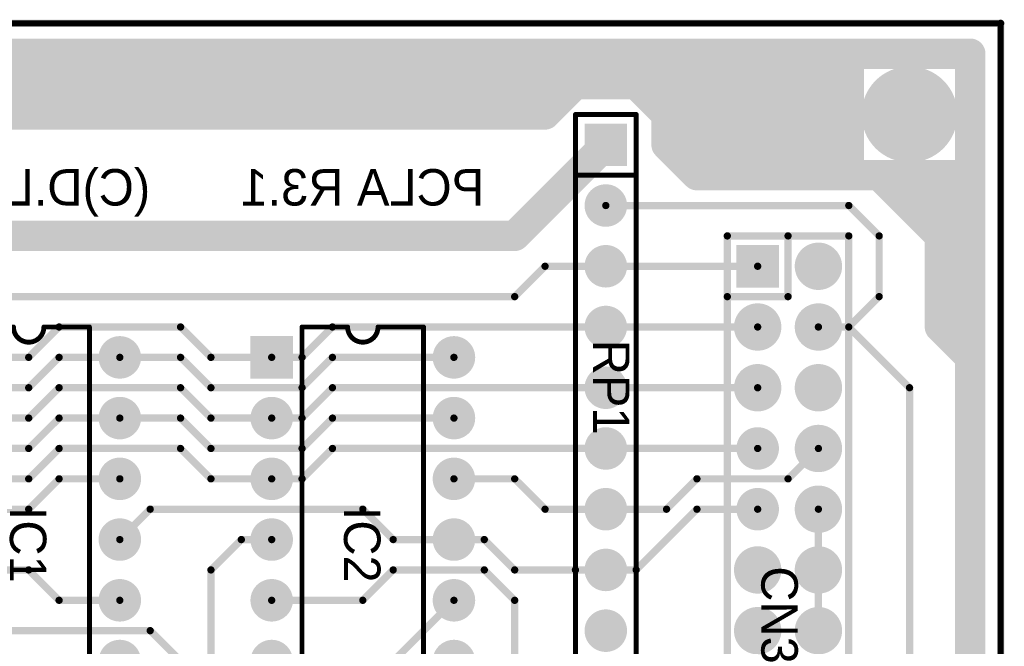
# Model space of a CAD drawing. Extents: x 0.68 to 5.66, y 1.09 to 10.11.
# Tile 30 of 30: x 4.04 to 5.66, y 9.07 to 10.11. Entities that reach past the tile are written whole.
import ezdxf

# ---------------------------------------------------------------- set-up
doc = ezdxf.new("R2010")
doc.units = 0
doc.layers.get('0').update_dxf_attribs({"linetype": 'CONTINUOUS'})
for name, color, linetype in [('BOTTOMLAYER', 5, 'CONTINUOUS'), ('BOTTOMSOLDER', 6, 'CONTINUOUS'), ('MULTILAYER', 9, 'CONTINUOUS'), ('PADHOLE', 156, 'CONTINUOUS'), ('TOPOVERLAY', 2, 'CONTINUOUS'), ('TOPSOLDER', 216, 'CONTINUOUS')]:
    doc.layers.add(name, color=color, linetype=linetype)

# ---------------------------------------------------------------- blocks, each defined once
blk = doc.blocks.new('IDC26_10')
at = {"layer": 'BOTTOMSOLDER'}
for points, const_width in [([(0.0805, 0, 1), (0.1195, 0, 1)], 0.039), ([(-0.0195, -0.1, 1), (0.0195, -0.1, 1)], 0.039), ([(0.0805, -0.1, 1), (0.1195, -0.1, 1)], 0.039), ([(-0.0195, -0.2, 1), (0.0195, -0.2, 1)], 0.039), ([(0.0805, -0.2, 1), (0.1195, -0.2, 1)], 0.039), ([(-0.0175, -0.3, 1), (0.0175, -0.3, 1)], 0.035), ([(0.0805, -0.3, 1), (0.1195, -0.3, 1)], 0.039), ([(-0.0175, -0.4, 1), (0.0175, -0.4, 1)], 0.035), ([(0.0805, -0.4, 1), (0.1195, -0.4, 1)], 0.039), ([(-0.0195, -0.5, 1), (0.0195, -0.5, 1)], 0.039), ([(0.0805, -0.5, 1), (0.1195, -0.5, 1)], 0.039), ([(-0.0195, -0.6, 1), (0.0195, -0.6, 1)], 0.039), ([(0.0805, -0.6, 1), (0.1195, -0.6, 1)], 0.039), ([(-0.0195, -0.7, 1), (0.0195, -0.7, 1)], 0.039), ([(0.0805, -0.7, 1), (0.1195, -0.7, 1)], 0.039), ([(-0.0195, -0.8, 1), (0.0195, -0.8, 1)], 0.039), ([(0.0805, -0.8, 1), (0.1195, -0.8, 1)], 0.039), ([(-0.0195, -0.9, 1), (0.0195, -0.9, 1)], 0.039), ([(0.0805, -0.9, 1), (0.1195, -0.9, 1)], 0.039), ([(-0.0195, -1, 1), (0.0195, -1, 1)], 0.039), ([(0.0805, -1, 1), (0.1195, -1, 1)], 0.039), ([(-0.0195, -1.1, 1), (0.0195, -1.1, 1)], 0.039), ([(0.0805, -1.1, 1), (0.1195, -1.1, 1)], 0.039), ([(-0.0195, -1.2, 1), (0.0195, -1.2, 1)], 0.039), ([(0.0805, -1.2, 1), (0.1195, -1.2, 1)], 0.039)]:
    blk.add_lwpolyline(points, format="xyb", close=True, dxfattribs=dict(at, const_width=const_width))
blk.add_solid([(-0.035, -0.035), (0.035, -0.035), (-0.035, 0.035), (0.035, 0.035)], dxfattribs=at)
at = {"layer": 'MULTILAYER'}
for points, const_width in [([(0.0825, 0, 1), (0.1175, 0, 1)], 0.035), ([(-0.0175, -0.1, 1), (0.0175, -0.1, 1)], 0.035), ([(0.0825, -0.1, 1), (0.1175, -0.1, 1)], 0.035), ([(-0.0175, -0.2, 1), (0.0175, -0.2, 1)], 0.035), ([(0.0825, -0.2, 1), (0.1175, -0.2, 1)], 0.035), ([(-0.0155, -0.3, 1), (0.0155, -0.3, 1)], 0.031), ([(0.0825, -0.3, 1), (0.1175, -0.3, 1)], 0.035), ([(-0.0155, -0.4, 1), (0.0155, -0.4, 1)], 0.031), ([(0.0825, -0.4, 1), (0.1175, -0.4, 1)], 0.035), ([(-0.0175, -0.5, 1), (0.0175, -0.5, 1)], 0.035), ([(0.0825, -0.5, 1), (0.1175, -0.5, 1)], 0.035), ([(-0.0175, -0.6, 1), (0.0175, -0.6, 1)], 0.035), ([(0.0825, -0.6, 1), (0.1175, -0.6, 1)], 0.035), ([(-0.0175, -0.7, 1), (0.0175, -0.7, 1)], 0.035), ([(0.0825, -0.7, 1), (0.1175, -0.7, 1)], 0.035), ([(-0.0175, -0.8, 1), (0.0175, -0.8, 1)], 0.035), ([(0.0825, -0.8, 1), (0.1175, -0.8, 1)], 0.035), ([(-0.0175, -0.9, 1), (0.0175, -0.9, 1)], 0.035), ([(0.0825, -0.9, 1), (0.1175, -0.9, 1)], 0.035), ([(-0.0175, -1, 1), (0.0175, -1, 1)], 0.035), ([(0.0825, -1, 1), (0.1175, -1, 1)], 0.035), ([(-0.0175, -1.1, 1), (0.0175, -1.1, 1)], 0.035), ([(0.0825, -1.1, 1), (0.1175, -1.1, 1)], 0.035), ([(-0.0175, -1.2, 1), (0.0175, -1.2, 1)], 0.035), ([(0.0825, -1.2, 1), (0.1175, -1.2, 1)], 0.035)]:
    blk.add_lwpolyline(points, format="xyb", close=True, dxfattribs=dict(at, const_width=const_width))
blk.add_solid([(-0.031, -0.031), (0.031, -0.031), (-0.031, 0.031), (0.031, 0.031)], dxfattribs=at)
at = {"layer": 'PADHOLE', "const_width": 0.0195}
for points in [[(-0.00975, 0, 1), (0.00975, 0, 1)], [(0.09025, 0, 1), (0.10975, 0, 1)], [(-0.00975, -0.1, 1), (0.00975, -0.1, 1)], [(0.09025, -0.1, 1), (0.10975, -0.1, 1)], [(-0.00975, -0.2, 1), (0.00975, -0.2, 1)], [(0.09025, -0.2, 1), (0.10975, -0.2, 1)], [(-0.00975, -0.3, 1), (0.00975, -0.3, 1)], [(0.09025, -0.3, 1), (0.10975, -0.3, 1)], [(-0.00975, -0.4, 1), (0.00975, -0.4, 1)], [(0.09025, -0.4, 1), (0.10975, -0.4, 1)], [(-0.00975, -0.5, 1), (0.00975, -0.5, 1)], [(0.09025, -0.5, 1), (0.10975, -0.5, 1)], [(-0.00975, -0.6, 1), (0.00975, -0.6, 1)], [(0.09025, -0.6, 1), (0.10975, -0.6, 1)], [(-0.00975, -0.7, 1), (0.00975, -0.7, 1)], [(0.09025, -0.7, 1), (0.10975, -0.7, 1)], [(-0.00975, -0.8, 1), (0.00975, -0.8, 1)], [(0.09025, -0.8, 1), (0.10975, -0.8, 1)], [(-0.00975, -0.9, 1), (0.00975, -0.9, 1)], [(0.09025, -0.9, 1), (0.10975, -0.9, 1)], [(-0.00975, -1, 1), (0.00975, -1, 1)], [(0.09025, -1, 1), (0.10975, -1, 1)], [(-0.00975, -1.1, 1), (0.00975, -1.1, 1)], [(0.09025, -1.1, 1), (0.10975, -1.1, 1)], [(-0.00975, -1.2, 1), (0.00975, -1.2, 1)], [(0.09025, -1.2, 1), (0.10975, -1.2, 1)]]:
    blk.add_lwpolyline(points, format="xyb", close=True, dxfattribs=at)
at = {"layer": 'TOPOVERLAY', "const_width": 0.012}
for points in [[(-0.05, -1.25), (-0.05, 0.05)], [(-0.05, 0.05), (0.15, 0.05)], [(0.05, -0.05), (0.05, 0.05)], [(0.15, -1.25), (0.15, 0.05)], [(-0.05, -0.05), (0.05, -0.05)], [(-0.05, -1.25), (0.15, -1.25)]]:
    blk.add_lwpolyline(points, dxfattribs=at)
at = {"layer": 'TOPOVERLAY', "const_width": 0.006}
for points in [[(-0.053, 0.05, 1), (-0.047, 0.05, 1)], [(-0.053, 0.05, 1), (-0.047, 0.05, 1)], [(0.047, 0.05, 1), (0.053, 0.05, 1)], [(0.147, 0.05, 1), (0.153, 0.05, 1)], [(0.147, 0.05, 1), (0.153, 0.05, 1)], [(-0.053, -0.05, 1), (-0.047, -0.05, 1)], [(0.047, -0.05, 1), (0.053, -0.05, 1)], [(0.047, -0.05, 1), (0.053, -0.05, 1)], [(-0.053, -1.25, 1), (-0.047, -1.25, 1)], [(-0.053, -1.25, 1), (-0.047, -1.25, 1)], [(0.147, -1.25, 1), (0.153, -1.25, 1)], [(0.147, -1.25, 1), (0.153, -1.25, 1)]]:
    blk.add_lwpolyline(points, format="xyb", close=True, dxfattribs=at)
at = {"layer": 'TOPSOLDER'}
for points, const_width in [([(0.0805, 0, 1), (0.1195, 0, 1)], 0.039), ([(-0.0195, -0.1, 1), (0.0195, -0.1, 1)], 0.039), ([(0.0805, -0.1, 1), (0.1195, -0.1, 1)], 0.039), ([(-0.0195, -0.2, 1), (0.0195, -0.2, 1)], 0.039), ([(0.0805, -0.2, 1), (0.1195, -0.2, 1)], 0.039), ([(-0.0175, -0.3, 1), (0.0175, -0.3, 1)], 0.035), ([(0.0805, -0.3, 1), (0.1195, -0.3, 1)], 0.039), ([(-0.0175, -0.4, 1), (0.0175, -0.4, 1)], 0.035), ([(0.0805, -0.4, 1), (0.1195, -0.4, 1)], 0.039), ([(-0.0195, -0.5, 1), (0.0195, -0.5, 1)], 0.039), ([(0.0805, -0.5, 1), (0.1195, -0.5, 1)], 0.039), ([(-0.0195, -0.6, 1), (0.0195, -0.6, 1)], 0.039), ([(0.0805, -0.6, 1), (0.1195, -0.6, 1)], 0.039), ([(-0.0195, -0.7, 1), (0.0195, -0.7, 1)], 0.039), ([(0.0805, -0.7, 1), (0.1195, -0.7, 1)], 0.039), ([(-0.0195, -0.8, 1), (0.0195, -0.8, 1)], 0.039), ([(0.0805, -0.8, 1), (0.1195, -0.8, 1)], 0.039), ([(-0.0195, -0.9, 1), (0.0195, -0.9, 1)], 0.039), ([(0.0805, -0.9, 1), (0.1195, -0.9, 1)], 0.039), ([(-0.0195, -1, 1), (0.0195, -1, 1)], 0.039), ([(0.0805, -1, 1), (0.1195, -1, 1)], 0.039), ([(-0.0195, -1.1, 1), (0.0195, -1.1, 1)], 0.039), ([(0.0805, -1.1, 1), (0.1195, -1.1, 1)], 0.039), ([(-0.0195, -1.2, 1), (0.0195, -1.2, 1)], 0.039), ([(0.0805, -1.2, 1), (0.1195, -1.2, 1)], 0.039)]:
    blk.add_lwpolyline(points, format="xyb", close=True, dxfattribs=dict(at, const_width=const_width))
blk.add_solid([(-0.035, -0.035), (0.035, -0.035), (-0.035, 0.035), (0.035, 0.035)], dxfattribs=at)
blk = doc.blocks.new('DIP16_11')
at = {"layer": 'BOTTOMSOLDER', "const_width": 0.035}
for points in [[(0.2825, 0, 1), (0.3175, 0, 1)], [(-0.0175, -0.1, 1), (0.0175, -0.1, 1)], [(0.2825, -0.1, 1), (0.3175, -0.1, 1)], [(-0.0175, -0.2, 1), (0.0175, -0.2, 1)], [(0.2825, -0.2, 1), (0.3175, -0.2, 1)], [(-0.0175, -0.3, 1), (0.0175, -0.3, 1)], [(0.2825, -0.3, 1), (0.3175, -0.3, 1)], [(-0.0175, -0.4, 1), (0.0175, -0.4, 1)], [(0.2825, -0.4, 1), (0.3175, -0.4, 1)], [(-0.0175, -0.5, 1), (0.0175, -0.5, 1)], [(0.2825, -0.5, 1), (0.3175, -0.5, 1)], [(-0.0175, -0.6, 1), (0.0175, -0.6, 1)], [(0.2825, -0.6, 1), (0.3175, -0.6, 1)], [(-0.0175, -0.7, 1), (0.0175, -0.7, 1)], [(0.2825, -0.7, 1), (0.3175, -0.7, 1)]]:
    blk.add_lwpolyline(points, format="xyb", close=True, dxfattribs=at)
at = {"layer": 'BOTTOMSOLDER'}
blk.add_solid([(-0.035, -0.035), (0.035, -0.035), (-0.035, 0.035), (0.035, 0.035)], dxfattribs=at)
at = {"layer": 'MULTILAYER', "const_width": 0.031}
for points in [[(0.2845, 0, 1), (0.3155, 0, 1)], [(-0.0155, -0.1, 1), (0.0155, -0.1, 1)], [(0.2845, -0.1, 1), (0.3155, -0.1, 1)], [(-0.0155, -0.2, 1), (0.0155, -0.2, 1)], [(0.2845, -0.2, 1), (0.3155, -0.2, 1)], [(-0.0155, -0.3, 1), (0.0155, -0.3, 1)], [(0.2845, -0.3, 1), (0.3155, -0.3, 1)], [(-0.0155, -0.4, 1), (0.0155, -0.4, 1)], [(0.2845, -0.4, 1), (0.3155, -0.4, 1)], [(-0.0155, -0.5, 1), (0.0155, -0.5, 1)], [(0.2845, -0.5, 1), (0.3155, -0.5, 1)], [(-0.0155, -0.6, 1), (0.0155, -0.6, 1)], [(0.2845, -0.6, 1), (0.3155, -0.6, 1)], [(-0.0155, -0.7, 1), (0.0155, -0.7, 1)], [(0.2845, -0.7, 1), (0.3155, -0.7, 1)]]:
    blk.add_lwpolyline(points, format="xyb", close=True, dxfattribs=at)
at = {"layer": 'MULTILAYER'}
blk.add_solid([(-0.031, -0.031), (0.031, -0.031), (-0.031, 0.031), (0.031, 0.031)], dxfattribs=at)
at = {"layer": 'PADHOLE', "const_width": 0.0155}
for points in [[(-0.00775, 0, 1), (0.00775, 0, 1)], [(0.29225, 0, 1), (0.30775, 0, 1)], [(-0.00775, -0.1, 1), (0.00775, -0.1, 1)], [(0.29225, -0.1, 1), (0.30775, -0.1, 1)], [(-0.00775, -0.2, 1), (0.00775, -0.2, 1)], [(0.29225, -0.2, 1), (0.30775, -0.2, 1)], [(-0.00775, -0.3, 1), (0.00775, -0.3, 1)], [(0.29225, -0.3, 1), (0.30775, -0.3, 1)], [(-0.00775, -0.4, 1), (0.00775, -0.4, 1)], [(0.29225, -0.4, 1), (0.30775, -0.4, 1)], [(-0.00775, -0.5, 1), (0.00775, -0.5, 1)], [(0.29225, -0.5, 1), (0.30775, -0.5, 1)], [(-0.00775, -0.6, 1), (0.00775, -0.6, 1)], [(0.29225, -0.6, 1), (0.30775, -0.6, 1)], [(-0.00775, -0.7, 1), (0.00775, -0.7, 1)], [(0.29225, -0.7, 1), (0.30775, -0.7, 1)]]:
    blk.add_lwpolyline(points, format="xyb", close=True, dxfattribs=at)
at = {"layer": 'TOPOVERLAY', "const_width": 0.008}
for points in [[(0.05, 0.05), (0.125, 0.05)], [(0.05, -0.75), (0.05, 0.05)], [(0.175, 0.05), (0.25, 0.05)], [(0.25, -0.75), (0.25, 0.05)], [(0.05, -0.75), (0.25, -0.75)]]:
    blk.add_lwpolyline(points, dxfattribs=at)
at = {"layer": 'TOPOVERLAY', "const_width": 0.004}
for points in [[(0.048, 0.05, 1), (0.052, 0.05, 1)], [(0.048, 0.05, 1), (0.052, 0.05, 1)], [(0.123, 0.05, 1), (0.127, 0.05, 1)], [(0.123, 0.05, 1), (0.127, 0.05, 1)], [(0.173, 0.05, 1), (0.177, 0.05, 1)], [(0.173, 0.05, 1), (0.177, 0.05, 1)], [(0.248, 0.05, 1), (0.252, 0.05, 1)], [(0.248, 0.05, 1), (0.252, 0.05, 1)], [(0.048, -0.75, 1), (0.052, -0.75, 1)], [(0.048, -0.75, 1), (0.052, -0.75, 1)], [(0.248, -0.75, 1), (0.252, -0.75, 1)], [(0.248, -0.75, 1), (0.252, -0.75, 1)]]:
    blk.add_lwpolyline(points, format="xyb", close=True, dxfattribs=at)
at = {"layer": 'TOPOVERLAY', "const_width": 0.008}
blk.add_lwpolyline([(0.175, 0.05, -1), (0.125, 0.05)], format="xyb", dxfattribs=at)
at = {"layer": 'TOPSOLDER', "const_width": 0.035}
for points in [[(0.2825, 0, 1), (0.3175, 0, 1)], [(-0.0175, -0.1, 1), (0.0175, -0.1, 1)], [(0.2825, -0.1, 1), (0.3175, -0.1, 1)], [(-0.0175, -0.2, 1), (0.0175, -0.2, 1)], [(0.2825, -0.2, 1), (0.3175, -0.2, 1)], [(-0.0175, -0.3, 1), (0.0175, -0.3, 1)], [(0.2825, -0.3, 1), (0.3175, -0.3, 1)], [(-0.0175, -0.4, 1), (0.0175, -0.4, 1)], [(0.2825, -0.4, 1), (0.3175, -0.4, 1)], [(-0.0175, -0.5, 1), (0.0175, -0.5, 1)], [(0.2825, -0.5, 1), (0.3175, -0.5, 1)], [(-0.0175, -0.6, 1), (0.0175, -0.6, 1)], [(0.2825, -0.6, 1), (0.3175, -0.6, 1)], [(-0.0175, -0.7, 1), (0.0175, -0.7, 1)], [(0.2825, -0.7, 1), (0.3175, -0.7, 1)]]:
    blk.add_lwpolyline(points, format="xyb", close=True, dxfattribs=at)
at = {"layer": 'TOPSOLDER'}
blk.add_solid([(-0.035, -0.035), (0.035, -0.035), (-0.035, 0.035), (0.035, 0.035)], dxfattribs=at)
blk = doc.blocks.new('DIP16_12')
at = {"layer": 'BOTTOMSOLDER', "const_width": 0.035}
for points in [[(0.2825, 0, 1), (0.3175, 0, 1)], [(-0.0175, -0.1, 1), (0.0175, -0.1, 1)], [(0.2825, -0.1, 1), (0.3175, -0.1, 1)], [(-0.0175, -0.2, 1), (0.0175, -0.2, 1)], [(0.2825, -0.2, 1), (0.3175, -0.2, 1)], [(-0.0175, -0.3, 1), (0.0175, -0.3, 1)], [(0.2825, -0.3, 1), (0.3175, -0.3, 1)], [(-0.0175, -0.4, 1), (0.0175, -0.4, 1)], [(0.2825, -0.4, 1), (0.3175, -0.4, 1)], [(-0.0175, -0.5, 1), (0.0175, -0.5, 1)], [(0.2825, -0.5, 1), (0.3175, -0.5, 1)], [(-0.0175, -0.6, 1), (0.0175, -0.6, 1)], [(0.2825, -0.6, 1), (0.3175, -0.6, 1)], [(-0.0175, -0.7, 1), (0.0175, -0.7, 1)], [(0.2825, -0.7, 1), (0.3175, -0.7, 1)]]:
    blk.add_lwpolyline(points, format="xyb", close=True, dxfattribs=at)
at = {"layer": 'BOTTOMSOLDER'}
blk.add_solid([(-0.035, -0.035), (0.035, -0.035), (-0.035, 0.035), (0.035, 0.035)], dxfattribs=at)
at = {"layer": 'MULTILAYER', "const_width": 0.031}
for points in [[(0.2845, 0, 1), (0.3155, 0, 1)], [(-0.0155, -0.1, 1), (0.0155, -0.1, 1)], [(0.2845, -0.1, 1), (0.3155, -0.1, 1)], [(-0.0155, -0.2, 1), (0.0155, -0.2, 1)], [(0.2845, -0.2, 1), (0.3155, -0.2, 1)], [(-0.0155, -0.3, 1), (0.0155, -0.3, 1)], [(0.2845, -0.3, 1), (0.3155, -0.3, 1)], [(-0.0155, -0.4, 1), (0.0155, -0.4, 1)], [(0.2845, -0.4, 1), (0.3155, -0.4, 1)], [(-0.0155, -0.5, 1), (0.0155, -0.5, 1)], [(0.2845, -0.5, 1), (0.3155, -0.5, 1)], [(-0.0155, -0.6, 1), (0.0155, -0.6, 1)], [(0.2845, -0.6, 1), (0.3155, -0.6, 1)], [(-0.0155, -0.7, 1), (0.0155, -0.7, 1)], [(0.2845, -0.7, 1), (0.3155, -0.7, 1)]]:
    blk.add_lwpolyline(points, format="xyb", close=True, dxfattribs=at)
at = {"layer": 'MULTILAYER'}
blk.add_solid([(-0.031, -0.031), (0.031, -0.031), (-0.031, 0.031), (0.031, 0.031)], dxfattribs=at)
at = {"layer": 'PADHOLE', "const_width": 0.0155}
for points in [[(-0.00775, 0, 1), (0.00775, 0, 1)], [(0.29225, 0, 1), (0.30775, 0, 1)], [(-0.00775, -0.1, 1), (0.00775, -0.1, 1)], [(0.29225, -0.1, 1), (0.30775, -0.1, 1)], [(-0.00775, -0.2, 1), (0.00775, -0.2, 1)], [(0.29225, -0.2, 1), (0.30775, -0.2, 1)], [(-0.00775, -0.3, 1), (0.00775, -0.3, 1)], [(0.29225, -0.3, 1), (0.30775, -0.3, 1)], [(-0.00775, -0.4, 1), (0.00775, -0.4, 1)], [(0.29225, -0.4, 1), (0.30775, -0.4, 1)], [(-0.00775, -0.5, 1), (0.00775, -0.5, 1)], [(0.29225, -0.5, 1), (0.30775, -0.5, 1)], [(-0.00775, -0.6, 1), (0.00775, -0.6, 1)], [(0.29225, -0.6, 1), (0.30775, -0.6, 1)], [(-0.00775, -0.7, 1), (0.00775, -0.7, 1)], [(0.29225, -0.7, 1), (0.30775, -0.7, 1)]]:
    blk.add_lwpolyline(points, format="xyb", close=True, dxfattribs=at)
at = {"layer": 'TOPOVERLAY', "const_width": 0.008}
for points in [[(0.05, 0.05), (0.125, 0.05)], [(0.05, -0.75), (0.05, 0.05)], [(0.175, 0.05), (0.25, 0.05)], [(0.25, -0.75), (0.25, 0.05)], [(0.05, -0.75), (0.25, -0.75)]]:
    blk.add_lwpolyline(points, dxfattribs=at)
at = {"layer": 'TOPOVERLAY', "const_width": 0.004}
for points in [[(0.048, 0.05, 1), (0.052, 0.05, 1)], [(0.048, 0.05, 1), (0.052, 0.05, 1)], [(0.123, 0.05, 1), (0.127, 0.05, 1)], [(0.123, 0.05, 1), (0.127, 0.05, 1)], [(0.173, 0.05, 1), (0.177, 0.05, 1)], [(0.173, 0.05, 1), (0.177, 0.05, 1)], [(0.248, 0.05, 1), (0.252, 0.05, 1)], [(0.248, 0.05, 1), (0.252, 0.05, 1)], [(0.048, -0.75, 1), (0.052, -0.75, 1)], [(0.048, -0.75, 1), (0.052, -0.75, 1)], [(0.248, -0.75, 1), (0.252, -0.75, 1)], [(0.248, -0.75, 1), (0.252, -0.75, 1)]]:
    blk.add_lwpolyline(points, format="xyb", close=True, dxfattribs=at)
at = {"layer": 'TOPOVERLAY', "const_width": 0.008}
blk.add_lwpolyline([(0.175, 0.05, -1), (0.125, 0.05)], format="xyb", dxfattribs=at)
at = {"layer": 'TOPSOLDER', "const_width": 0.035}
for points in [[(0.2825, 0, 1), (0.3175, 0, 1)], [(-0.0175, -0.1, 1), (0.0175, -0.1, 1)], [(0.2825, -0.1, 1), (0.3175, -0.1, 1)], [(-0.0175, -0.2, 1), (0.0175, -0.2, 1)], [(0.2825, -0.2, 1), (0.3175, -0.2, 1)], [(-0.0175, -0.3, 1), (0.0175, -0.3, 1)], [(0.2825, -0.3, 1), (0.3175, -0.3, 1)], [(-0.0175, -0.4, 1), (0.0175, -0.4, 1)], [(0.2825, -0.4, 1), (0.3175, -0.4, 1)], [(-0.0175, -0.5, 1), (0.0175, -0.5, 1)], [(0.2825, -0.5, 1), (0.3175, -0.5, 1)], [(-0.0175, -0.6, 1), (0.0175, -0.6, 1)], [(0.2825, -0.6, 1), (0.3175, -0.6, 1)], [(-0.0175, -0.7, 1), (0.0175, -0.7, 1)], [(0.2825, -0.7, 1), (0.3175, -0.7, 1)]]:
    blk.add_lwpolyline(points, format="xyb", close=True, dxfattribs=at)
at = {"layer": 'TOPSOLDER'}
blk.add_solid([(-0.035, -0.035), (0.035, -0.035), (-0.035, 0.035), (0.035, 0.035)], dxfattribs=at)
blk = doc.blocks.new('SIP9_42')
at = {"layer": 'BOTTOMSOLDER', "const_width": 0.035}
for points in [[(-0.0175, -0.1, 1), (0.0175, -0.1, 1)], [(-0.0175, -0.2, 1), (0.0175, -0.2, 1)], [(-0.0175, -0.3, 1), (0.0175, -0.3, 1)], [(-0.0175, -0.4, 1), (0.0175, -0.4, 1)], [(-0.0175, -0.5, 1), (0.0175, -0.5, 1)], [(-0.0175, -0.6, 1), (0.0175, -0.6, 1)], [(-0.0175, -0.7, 1), (0.0175, -0.7, 1)], [(-0.0175, -0.8, 1), (0.0175, -0.8, 1)]]:
    blk.add_lwpolyline(points, format="xyb", close=True, dxfattribs=at)
at = {"layer": 'BOTTOMSOLDER'}
blk.add_solid([(-0.035, -0.035), (0.035, -0.035), (-0.035, 0.035), (0.035, 0.035)], dxfattribs=at)
at = {"layer": 'MULTILAYER', "const_width": 0.031}
for points in [[(-0.0155, -0.1, 1), (0.0155, -0.1, 1)], [(-0.0155, -0.2, 1), (0.0155, -0.2, 1)], [(-0.0155, -0.3, 1), (0.0155, -0.3, 1)], [(-0.0155, -0.4, 1), (0.0155, -0.4, 1)], [(-0.0155, -0.5, 1), (0.0155, -0.5, 1)], [(-0.0155, -0.6, 1), (0.0155, -0.6, 1)], [(-0.0155, -0.7, 1), (0.0155, -0.7, 1)], [(-0.0155, -0.8, 1), (0.0155, -0.8, 1)]]:
    blk.add_lwpolyline(points, format="xyb", close=True, dxfattribs=at)
at = {"layer": 'MULTILAYER'}
blk.add_solid([(-0.031, -0.031), (0.031, -0.031), (-0.031, 0.031), (0.031, 0.031)], dxfattribs=at)
at = {"layer": 'PADHOLE', "const_width": 0.0155}
for points in [[(-0.00775, 0, 1), (0.00775, 0, 1)], [(-0.00775, -0.1, 1), (0.00775, -0.1, 1)], [(-0.00775, -0.2, 1), (0.00775, -0.2, 1)], [(-0.00775, -0.3, 1), (0.00775, -0.3, 1)], [(-0.00775, -0.4, 1), (0.00775, -0.4, 1)], [(-0.00775, -0.5, 1), (0.00775, -0.5, 1)], [(-0.00775, -0.6, 1), (0.00775, -0.6, 1)], [(-0.00775, -0.7, 1), (0.00775, -0.7, 1)], [(-0.00775, -0.8, 1), (0.00775, -0.8, 1)]]:
    blk.add_lwpolyline(points, format="xyb", close=True, dxfattribs=at)
at = {"layer": 'TOPOVERLAY', "const_width": 0.008}
for points in [[(-0.05, 0.05), (0.05, 0.05)], [(-0.05, -0.85), (-0.05, 0.05)], [(0.05, -0.85), (0.05, 0.05)], [(-0.05, -0.05), (0.05, -0.05)], [(-0.05, -0.85), (0.05, -0.85)]]:
    blk.add_lwpolyline(points, dxfattribs=at)
at = {"layer": 'TOPOVERLAY', "const_width": 0.004}
for points in [[(-0.052, 0.05, 1), (-0.048, 0.05, 1)], [(-0.052, 0.05, 1), (-0.048, 0.05, 1)], [(0.048, 0.05, 1), (0.052, 0.05, 1)], [(0.048, 0.05, 1), (0.052, 0.05, 1)], [(-0.052, -0.05, 1), (-0.048, -0.05, 1)], [(0.048, -0.05, 1), (0.052, -0.05, 1)], [(-0.052, -0.85, 1), (-0.048, -0.85, 1)], [(-0.052, -0.85, 1), (-0.048, -0.85, 1)], [(0.048, -0.85, 1), (0.052, -0.85, 1)], [(0.048, -0.85, 1), (0.052, -0.85, 1)]]:
    blk.add_lwpolyline(points, format="xyb", close=True, dxfattribs=at)
at = {"layer": 'TOPSOLDER', "const_width": 0.035}
for points in [[(-0.0175, -0.1, 1), (0.0175, -0.1, 1)], [(-0.0175, -0.2, 1), (0.0175, -0.2, 1)], [(-0.0175, -0.3, 1), (0.0175, -0.3, 1)], [(-0.0175, -0.4, 1), (0.0175, -0.4, 1)], [(-0.0175, -0.5, 1), (0.0175, -0.5, 1)], [(-0.0175, -0.6, 1), (0.0175, -0.6, 1)], [(-0.0175, -0.7, 1), (0.0175, -0.7, 1)], [(-0.0175, -0.8, 1), (0.0175, -0.8, 1)]]:
    blk.add_lwpolyline(points, format="xyb", close=True, dxfattribs=at)
at = {"layer": 'TOPSOLDER'}
blk.add_solid([(-0.035, -0.035), (0.035, -0.035), (-0.035, 0.035), (0.035, 0.035)], dxfattribs=at)

msp = doc.modelspace()

# ---------------------------------------------------------------- linework, layer by layer
at = {"layer": 'BOTTOMLAYER'}
for points, const_width in [([(1.2, 10.1), (5.65, 10.1)], 0.012), ([(5.65, 1.1), (5.65, 10.1)], 0.012), ([(1.25, 10.05), (5.6, 10.05)], 0.05), ([(5.4, 9.85), (5.4, 10.05)], 0.05), ([(5.6, 1.15), (5.6, 10.05)], 0.05), ([(3.1, 10), (5.4, 10)], 0.05), ([(4.9, 10), (5.05, 10)], 0.05), ([(4.9, 9.95), (4.95, 10)], 0.05), ([(5.05, 10), (5.1, 9.95)], 0.05), ([(3.6, 9.95), (4.9, 9.95)], 0.05), ([(5.1, 9.95), (5.4, 9.95)], 0.05), ([(5.1, 9.9), (5.1, 9.95)], 0.05), ([(4.85, 9.75), (5, 9.9)], 0.05), ([(5.1, 9.9), (5.4, 9.9)], 0.05), ([(5.1, 9.9), (5.15, 9.85)], 0.05), ([(5.15, 9.85), (5.45, 9.85)], 0.05), ([(5.45, 9.85), (5.6, 9.85)], 0.05), ([(5.45, 9.85), (5.55, 9.75)], 0.05), ([(5.5, 9.8), (5.6, 9.8)], 0.05), ([(5, 9.8), (5.4, 9.8)], 0.012), ([(5.4, 9.8), (5.45, 9.75)], 0.012), ([(3.7, 9.75), (4.85, 9.75)], 0.05), ([(5.55, 9.75), (5.6, 9.75)], 0.05), ([(5.55, 9.6), (5.55, 9.75)], 0.05), ([(5.45, 9.65), (5.45, 9.75)], 0.012), ([(4.85, 9.65), (4.9, 9.7)], 0.012), ([(4.9, 9.7), (5.25, 9.7)], 0.012), ([(3.85, 9.65), (4.85, 9.65)], 0.012), ([(5.4, 9.6), (5.45, 9.65)], 0.012), ([(5.55, 9.6), (5.6, 9.55)], 0.05), ([(4.05, 9.55), (4.1, 9.6)], 0.012), ([(4.1, 9.6), (4.3, 9.6)], 0.012), ([(4.3, 9.6), (4.35, 9.55)], 0.012), ([(4.5, 9.55), (4.55, 9.6)], 0.012), ([(4.55, 9.6), (5.25, 9.6)], 0.012), ([(5.35, 9.6), (5.4, 9.6)], 0.012), ([(5.4, 9.6), (5.5, 9.5)], 0.012), ([(3.9, 9.55), (4.05, 9.55)], 0.012), ([(4.05, 9.5), (4.1, 9.55)], 0.012), ([(4.1, 9.55), (4.2, 9.55)], 0.012), ([(4.2, 9.55), (4.3, 9.55)], 0.012), ([(4.3, 9.55), (4.35, 9.5)], 0.012), ([(4.35, 9.55), (4.45, 9.55)], 0.012), ([(4.45, 9.55), (4.5, 9.55)], 0.012), ([(4.5, 9.5), (4.55, 9.55)], 0.012), ([(4.55, 9.55), (4.75, 9.55)], 0.012), ([(3.85, 9.5), (4.05, 9.5)], 0.012), ([(4.05, 9.45), (4.1, 9.5)], 0.012), ([(4.1, 9.5), (4.3, 9.5)], 0.012), ([(4.3, 9.5), (4.35, 9.45)], 0.012), ([(4.35, 9.5), (4.5, 9.5)], 0.012), ([(4.5, 9.45), (4.55, 9.5)], 0.012), ([(4.55, 9.5), (5.25, 9.5)], 0.012), ([(5.5, 8.15), (5.5, 9.5)], 0.012), ([(3.9, 9.45), (4.05, 9.45)], 0.012), ([(4.05, 9.4), (4.1, 9.45)], 0.012), ([(4.1, 9.45), (4.2, 9.45)], 0.012), ([(4.2, 9.45), (4.3, 9.45)], 0.012), ([(4.3, 9.45), (4.35, 9.4)], 0.012), ([(4.35, 9.45), (4.45, 9.45)], 0.012), ([(4.45, 9.45), (4.5, 9.45)], 0.012), ([(4.5, 9.4), (4.55, 9.45)], 0.012), ([(4.55, 9.45), (4.75, 9.45)], 0.012), ([(3.85, 9.4), (4.05, 9.4)], 0.012), ([(4.05, 9.35), (4.1, 9.4)], 0.012), ([(4.1, 9.4), (4.3, 9.4)], 0.012), ([(4.3, 9.4), (4.35, 9.35)], 0.012), ([(4.35, 9.4), (4.5, 9.4)], 0.012), ([(4.5, 9.35), (4.55, 9.4)], 0.012), ([(4.55, 9.4), (5.25, 9.4)], 0.012), ([(5.3, 9.35), (5.35, 9.4)], 0.012), ([(3.9, 9.35), (4.05, 9.35)], 0.012), ([(4.05, 9.3), (4.1, 9.35)], 0.012), ([(4.1, 9.35), (4.2, 9.35)], 0.012), ([(4.35, 9.35), (4.45, 9.35)], 0.012), ([(4.45, 9.35), (4.5, 9.35)], 0.012), ([(4.75, 9.35), (4.85, 9.35)], 0.012), ([(4.85, 9.35), (4.9, 9.3)], 0.012), ([(5.1, 9.3), (5.15, 9.35)], 0.012), ([(5.15, 9.35), (5.3, 9.35)], 0.012), ([(3.85, 9.3), (4.05, 9.3)], 0.012), ([(4.2, 9.25), (4.25, 9.3)], 0.012), ([(4.25, 9.3), (4.6, 9.3)], 0.012), ([(4.6, 9.3), (4.65, 9.25)], 0.012), ([(4.9, 9.3), (5.1, 9.3)], 0.012), ([(5.05, 9.2), (5.15, 9.3)], 0.012), ([(5.15, 9.3), (5.25, 9.3)], 0.012), ([(5.35, 8.5), (5.35, 9.3)], 0.012), ([(4.35, 9.2), (4.4, 9.25)], 0.012), ([(4.4, 9.25), (4.45, 9.25)], 0.012), ([(4.65, 9.25), (4.8, 9.25)], 0.012), ([(4.8, 9.25), (4.85, 9.2)], 0.012), ([(3.75, 9.2), (4.05, 9.2)], 0.012), ([(4.05, 9.2), (4.1, 9.15)], 0.012), ([(4.35, 8.65), (4.35, 9.2)], 0.012), ([(4.6, 9.15), (4.65, 9.2)], 0.012), ([(4.65, 9.2), (4.8, 9.2)], 0.012), ([(4.8, 9.2), (4.85, 9.15)], 0.012), ([(4.85, 9.2), (4.95, 9.2)], 0.012), ([(4.95, 9.2), (5.05, 9.2)], 0.012), ([(4.1, 9.15), (4.2, 9.15)], 0.012), ([(4.45, 9.15), (4.6, 9.15)], 0.012), ([(4.6, 9), (4.75, 9.15)], 0.012), ([(4.85, 8.6), (4.85, 9.15)], 0.012), ([(3.85, 9.1), (4.25, 9.1)], 0.012), ([(4.25, 9.1), (4.3, 9.05)], 0.012)]:
    msp.add_lwpolyline(points, dxfattribs=dict(at, const_width=const_width))
for points, const_width in [([(5.647, 10.1, 1), (5.653, 10.1, 1)], 0.006), ([(5.647, 10.1, 1), (5.653, 10.1, 1)], 0.006), ([(5.3875, 10.05, 1), (5.4125, 10.05, 1)], 0.025), ([(5.5875, 10.05, 1), (5.6125, 10.05, 1)], 0.025), ([(5.5875, 10.05, 1), (5.6125, 10.05, 1)], 0.025), ([(4.8875, 10, 1), (4.9125, 10, 1)], 0.025), ([(4.9375, 10, 1), (4.9625, 10, 1)], 0.025), ([(5.0375, 10, 1), (5.0625, 10, 1)], 0.025), ([(5.0375, 10, 1), (5.0625, 10, 1)], 0.025), ([(5.3875, 10, 1), (5.4125, 10, 1)], 0.025), ([(4.8875, 9.95, 1), (4.9125, 9.95, 1)], 0.025), ([(4.8875, 9.95, 1), (4.9125, 9.95, 1)], 0.025), ([(5.0875, 9.95, 1), (5.1125, 9.95, 1)], 0.025), ([(5.0875, 9.95, 1), (5.1125, 9.95, 1)], 0.025), ([(5.0875, 9.95, 1), (5.1125, 9.95, 1)], 0.025), ([(5.3875, 9.95, 1), (5.4125, 9.95, 1)], 0.025), ([(4.9875, 9.9, 1), (5.0125, 9.9, 1)], 0.025), ([(5.0875, 9.9, 1), (5.1125, 9.9, 1)], 0.025), ([(5.0875, 9.9, 1), (5.1125, 9.9, 1)], 0.025), ([(5.0875, 9.9, 1), (5.1125, 9.9, 1)], 0.025), ([(5.3875, 9.9, 1), (5.4125, 9.9, 1)], 0.025), ([(5.1375, 9.85, 1), (5.1625, 9.85, 1)], 0.025), ([(5.1375, 9.85, 1), (5.1625, 9.85, 1)], 0.025), ([(5.3875, 9.85, 1), (5.4125, 9.85, 1)], 0.025), ([(5.4375, 9.85, 1), (5.4625, 9.85, 1)], 0.025), ([(5.4375, 9.85, 1), (5.4625, 9.85, 1)], 0.025), ([(5.4375, 9.85, 1), (5.4625, 9.85, 1)], 0.025), ([(5.5875, 9.85, 1), (5.6125, 9.85, 1)], 0.025), ([(5.4875, 9.8, 1), (5.5125, 9.8, 1)], 0.025), ([(5.5875, 9.8, 1), (5.6125, 9.8, 1)], 0.025), ([(4.997, 9.8, 1), (5.003, 9.8, 1)], 0.006), ([(5.397, 9.8, 1), (5.403, 9.8, 1)], 0.006), ([(5.397, 9.8, 1), (5.403, 9.8, 1)], 0.006), ([(4.8375, 9.75, 1), (4.8625, 9.75, 1)], 0.025), ([(4.8375, 9.75, 1), (4.8625, 9.75, 1)], 0.025), ([(5.5375, 9.75, 1), (5.5625, 9.75, 1)], 0.025), ([(5.5375, 9.75, 1), (5.5625, 9.75, 1)], 0.025), ([(5.5375, 9.75, 1), (5.5625, 9.75, 1)], 0.025), ([(5.5875, 9.75, 1), (5.6125, 9.75, 1)], 0.025), ([(5.447, 9.75, 1), (5.453, 9.75, 1)], 0.006), ([(5.447, 9.75, 1), (5.453, 9.75, 1)], 0.006), ([(4.897, 9.7, 1), (4.903, 9.7, 1)], 0.006), ([(4.897, 9.7, 1), (4.903, 9.7, 1)], 0.006), ([(5.247, 9.7, 1), (5.253, 9.7, 1)], 0.006), ([(4.847, 9.65, 1), (4.853, 9.65, 1)], 0.006), ([(4.847, 9.65, 1), (4.853, 9.65, 1)], 0.006), ([(5.447, 9.65, 1), (5.453, 9.65, 1)], 0.006), ([(5.447, 9.65, 1), (5.453, 9.65, 1)], 0.006), ([(5.5375, 9.6, 1), (5.5625, 9.6, 1)], 0.025), ([(5.5375, 9.6, 1), (5.5625, 9.6, 1)], 0.025), ([(4.097, 9.6, 1), (4.103, 9.6, 1)], 0.006), ([(4.097, 9.6, 1), (4.103, 9.6, 1)], 0.006), ([(4.297, 9.6, 1), (4.303, 9.6, 1)], 0.006), ([(4.297, 9.6, 1), (4.303, 9.6, 1)], 0.006), ([(4.547, 9.6, 1), (4.553, 9.6, 1)], 0.006), ([(4.547, 9.6, 1), (4.553, 9.6, 1)], 0.006), ([(5.247, 9.6, 1), (5.253, 9.6, 1)], 0.006), ([(5.347, 9.6, 1), (5.353, 9.6, 1)], 0.006), ([(5.397, 9.6, 1), (5.403, 9.6, 1)], 0.006), ([(5.397, 9.6, 1), (5.403, 9.6, 1)], 0.006), ([(5.397, 9.6, 1), (5.403, 9.6, 1)], 0.006), ([(5.5875, 9.55, 1), (5.6125, 9.55, 1)], 0.025), ([(4.047, 9.55, 1), (4.053, 9.55, 1)], 0.006), ([(4.047, 9.55, 1), (4.053, 9.55, 1)], 0.006), ([(4.097, 9.55, 1), (4.103, 9.55, 1)], 0.006), ([(4.097, 9.55, 1), (4.103, 9.55, 1)], 0.006), ([(4.197, 9.55, 1), (4.203, 9.55, 1)], 0.006), ([(4.197, 9.55, 1), (4.203, 9.55, 1)], 0.006), ([(4.297, 9.55, 1), (4.303, 9.55, 1)], 0.006), ([(4.297, 9.55, 1), (4.303, 9.55, 1)], 0.006), ([(4.347, 9.55, 1), (4.353, 9.55, 1)], 0.006), ([(4.347, 9.55, 1), (4.353, 9.55, 1)], 0.006), ([(4.447, 9.55, 1), (4.453, 9.55, 1)], 0.006), ([(4.447, 9.55, 1), (4.453, 9.55, 1)], 0.006), ([(4.497, 9.55, 1), (4.503, 9.55, 1)], 0.006), ([(4.497, 9.55, 1), (4.503, 9.55, 1)], 0.006), ([(4.547, 9.55, 1), (4.553, 9.55, 1)], 0.006), ([(4.547, 9.55, 1), (4.553, 9.55, 1)], 0.006), ([(4.747, 9.55, 1), (4.753, 9.55, 1)], 0.006), ([(4.047, 9.5, 1), (4.053, 9.5, 1)], 0.006), ([(4.047, 9.5, 1), (4.053, 9.5, 1)], 0.006), ([(4.097, 9.5, 1), (4.103, 9.5, 1)], 0.006), ([(4.097, 9.5, 1), (4.103, 9.5, 1)], 0.006), ([(4.297, 9.5, 1), (4.303, 9.5, 1)], 0.006), ([(4.297, 9.5, 1), (4.303, 9.5, 1)], 0.006), ([(4.347, 9.5, 1), (4.353, 9.5, 1)], 0.006), ([(4.347, 9.5, 1), (4.353, 9.5, 1)], 0.006), ([(4.497, 9.5, 1), (4.503, 9.5, 1)], 0.006), ([(4.497, 9.5, 1), (4.503, 9.5, 1)], 0.006), ([(4.547, 9.5, 1), (4.553, 9.5, 1)], 0.006), ([(4.547, 9.5, 1), (4.553, 9.5, 1)], 0.006), ([(5.247, 9.5, 1), (5.253, 9.5, 1)], 0.006), ([(5.497, 9.5, 1), (5.503, 9.5, 1)], 0.006), ([(5.497, 9.5, 1), (5.503, 9.5, 1)], 0.006), ([(4.047, 9.45, 1), (4.053, 9.45, 1)], 0.006), ([(4.047, 9.45, 1), (4.053, 9.45, 1)], 0.006), ([(4.097, 9.45, 1), (4.103, 9.45, 1)], 0.006), ([(4.097, 9.45, 1), (4.103, 9.45, 1)], 0.006), ([(4.197, 9.45, 1), (4.203, 9.45, 1)], 0.006), ([(4.197, 9.45, 1), (4.203, 9.45, 1)], 0.006), ([(4.297, 9.45, 1), (4.303, 9.45, 1)], 0.006), ([(4.297, 9.45, 1), (4.303, 9.45, 1)], 0.006), ([(4.347, 9.45, 1), (4.353, 9.45, 1)], 0.006), ([(4.347, 9.45, 1), (4.353, 9.45, 1)], 0.006), ([(4.447, 9.45, 1), (4.453, 9.45, 1)], 0.006), ([(4.447, 9.45, 1), (4.453, 9.45, 1)], 0.006), ([(4.497, 9.45, 1), (4.503, 9.45, 1)], 0.006), ([(4.497, 9.45, 1), (4.503, 9.45, 1)], 0.006), ([(4.547, 9.45, 1), (4.553, 9.45, 1)], 0.006), ([(4.547, 9.45, 1), (4.553, 9.45, 1)], 0.006), ([(4.747, 9.45, 1), (4.753, 9.45, 1)], 0.006), ([(4.047, 9.4, 1), (4.053, 9.4, 1)], 0.006), ([(4.047, 9.4, 1), (4.053, 9.4, 1)], 0.006), ([(4.097, 9.4, 1), (4.103, 9.4, 1)], 0.006), ([(4.097, 9.4, 1), (4.103, 9.4, 1)], 0.006), ([(4.297, 9.4, 1), (4.303, 9.4, 1)], 0.006), ([(4.297, 9.4, 1), (4.303, 9.4, 1)], 0.006), ([(4.347, 9.4, 1), (4.353, 9.4, 1)], 0.006), ([(4.347, 9.4, 1), (4.353, 9.4, 1)], 0.006), ([(4.497, 9.4, 1), (4.503, 9.4, 1)], 0.006), ([(4.497, 9.4, 1), (4.503, 9.4, 1)], 0.006), ([(4.547, 9.4, 1), (4.553, 9.4, 1)], 0.006), ([(4.547, 9.4, 1), (4.553, 9.4, 1)], 0.006), ([(5.247, 9.4, 1), (5.253, 9.4, 1)], 0.006), ([(5.347, 9.4, 1), (5.353, 9.4, 1)], 0.006), ([(4.047, 9.35, 1), (4.053, 9.35, 1)], 0.006), ([(4.047, 9.35, 1), (4.053, 9.35, 1)], 0.006), ([(4.097, 9.35, 1), (4.103, 9.35, 1)], 0.006), ([(4.097, 9.35, 1), (4.103, 9.35, 1)], 0.006), ([(4.197, 9.35, 1), (4.203, 9.35, 1)], 0.006), ([(4.347, 9.35, 1), (4.353, 9.35, 1)], 0.006), ([(4.347, 9.35, 1), (4.353, 9.35, 1)], 0.006), ([(4.447, 9.35, 1), (4.453, 9.35, 1)], 0.006), ([(4.447, 9.35, 1), (4.453, 9.35, 1)], 0.006), ([(4.497, 9.35, 1), (4.503, 9.35, 1)], 0.006), ([(4.497, 9.35, 1), (4.503, 9.35, 1)], 0.006), ([(4.747, 9.35, 1), (4.753, 9.35, 1)], 0.006), ([(4.847, 9.35, 1), (4.853, 9.35, 1)], 0.006), ([(4.847, 9.35, 1), (4.853, 9.35, 1)], 0.006), ([(5.147, 9.35, 1), (5.153, 9.35, 1)], 0.006), ([(5.147, 9.35, 1), (5.153, 9.35, 1)], 0.006), ([(5.297, 9.35, 1), (5.303, 9.35, 1)], 0.006), ([(5.297, 9.35, 1), (5.303, 9.35, 1)], 0.006), ([(4.047, 9.3, 1), (4.053, 9.3, 1)], 0.006), ([(4.047, 9.3, 1), (4.053, 9.3, 1)], 0.006), ([(4.247, 9.3, 1), (4.253, 9.3, 1)], 0.006), ([(4.247, 9.3, 1), (4.253, 9.3, 1)], 0.006), ([(4.597, 9.3, 1), (4.603, 9.3, 1)], 0.006), ([(4.597, 9.3, 1), (4.603, 9.3, 1)], 0.006), ([(4.897, 9.3, 1), (4.903, 9.3, 1)], 0.006), ([(4.897, 9.3, 1), (4.903, 9.3, 1)], 0.006), ([(5.097, 9.3, 1), (5.103, 9.3, 1)], 0.006), ([(5.097, 9.3, 1), (5.103, 9.3, 1)], 0.006), ([(5.147, 9.3, 1), (5.153, 9.3, 1)], 0.006), ([(5.147, 9.3, 1), (5.153, 9.3, 1)], 0.006), ([(5.247, 9.3, 1), (5.253, 9.3, 1)], 0.006), ([(5.347, 9.3, 1), (5.353, 9.3, 1)], 0.006), ([(4.197, 9.25, 1), (4.203, 9.25, 1)], 0.006), ([(4.397, 9.25, 1), (4.403, 9.25, 1)], 0.006), ([(4.397, 9.25, 1), (4.403, 9.25, 1)], 0.006), ([(4.447, 9.25, 1), (4.453, 9.25, 1)], 0.006), ([(4.647, 9.25, 1), (4.653, 9.25, 1)], 0.006), ([(4.647, 9.25, 1), (4.653, 9.25, 1)], 0.006), ([(4.797, 9.25, 1), (4.803, 9.25, 1)], 0.006), ([(4.797, 9.25, 1), (4.803, 9.25, 1)], 0.006), ([(4.047, 9.2, 1), (4.053, 9.2, 1)], 0.006), ([(4.047, 9.2, 1), (4.053, 9.2, 1)], 0.006), ([(4.347, 9.2, 1), (4.353, 9.2, 1)], 0.006), ([(4.347, 9.2, 1), (4.353, 9.2, 1)], 0.006), ([(4.647, 9.2, 1), (4.653, 9.2, 1)], 0.006), ([(4.647, 9.2, 1), (4.653, 9.2, 1)], 0.006), ([(4.797, 9.2, 1), (4.803, 9.2, 1)], 0.006), ([(4.797, 9.2, 1), (4.803, 9.2, 1)], 0.006), ([(4.847, 9.2, 1), (4.853, 9.2, 1)], 0.006), ([(4.847, 9.2, 1), (4.853, 9.2, 1)], 0.006), ([(4.947, 9.2, 1), (4.953, 9.2, 1)], 0.006), ([(4.947, 9.2, 1), (4.953, 9.2, 1)], 0.006), ([(5.047, 9.2, 1), (5.053, 9.2, 1)], 0.006), ([(5.047, 9.2, 1), (5.053, 9.2, 1)], 0.006), ([(4.097, 9.15, 1), (4.103, 9.15, 1)], 0.006), ([(4.097, 9.15, 1), (4.103, 9.15, 1)], 0.006), ([(4.197, 9.15, 1), (4.203, 9.15, 1)], 0.006), ([(4.447, 9.15, 1), (4.453, 9.15, 1)], 0.006), ([(4.597, 9.15, 1), (4.603, 9.15, 1)], 0.006), ([(4.597, 9.15, 1), (4.603, 9.15, 1)], 0.006), ([(4.747, 9.15, 1), (4.753, 9.15, 1)], 0.006), ([(4.847, 9.15, 1), (4.853, 9.15, 1)], 0.006), ([(4.847, 9.15, 1), (4.853, 9.15, 1)], 0.006), ([(4.247, 9.1, 1), (4.253, 9.1, 1)], 0.006), ([(4.247, 9.1, 1), (4.253, 9.1, 1)], 0.006)]:
    msp.add_lwpolyline(points, format="xyb", close=True, dxfattribs=dict(at, const_width=const_width))
at = {"layer": 'BOTTOMSOLDER', "const_width": 0.079}
msp.add_lwpolyline([(5.4605, 9.95, 1), (5.5395, 9.95, 1)], format="xyb", close=True, dxfattribs=at)
at = {"layer": 'MULTILAYER', "const_width": 0.075}
msp.add_lwpolyline([(5.4625, 9.95, 1), (5.5375, 9.95, 1)], format="xyb", close=True, dxfattribs=at)
at = {"layer": 'PADHOLE', "const_width": 0.063}
msp.add_lwpolyline([(5.4685, 9.95, 1), (5.5315, 9.95, 1)], format="xyb", close=True, dxfattribs=at)
at = {"layer": 'TOPOVERLAY', "const_width": 0.01}
for points in [[(1.2, 10.1), (5.65, 10.1)], [(5.65, 1.1), (5.65, 10.1)]]:
    msp.add_lwpolyline(points, dxfattribs=at)
at = {"layer": 'TOPOVERLAY', "const_width": 0.005}
msp.add_lwpolyline([(5.6475, 10.1, 1), (5.6525, 10.1, 1)], format="xyb", close=True, dxfattribs=at)
msp.add_lwpolyline([(5.6475, 10.1, 1), (5.6525, 10.1, 1)], format="xyb", close=True, dxfattribs=at)
at = {"layer": 'TOPSOLDER', "const_width": 0.079}
msp.add_lwpolyline([(5.4605, 9.95, 1), (5.5395, 9.95, 1)], format="xyb", close=True, dxfattribs=at)

# ---------------------------------------------------------------- block references
for name, p in [('SIP9_42', (5, 9.9)), ('IDC26_10', (5.25, 9.7)), ('DIP16_12', (3.9, 9.55)), ('DIP16_11', (4.45, 9.55))]:
    msp.add_blockref(name, p)

# ---------------------------------------------------------------- texts
at = {"layer": 'BOTTOMLAYER', "text_generation_flag": 2}
for s, p in [('(C)D.L.JONES', (4.25, 9.8)), ('PCLA R3.1', (4.8, 9.8))]:
    msp.add_text(s, height=0.06, dxfattribs=at).set_placement(p)
at = {"layer": 'TOPOVERLAY'}
for s, p in [('RP1', (4.979, 9.579)), ('IC1', (4.019, 9.304)), ('IC2', (4.569, 9.304)), ('CN3', (5.256, 9.206))]:
    msp.add_text(s, height=0.06, rotation=270, dxfattribs=at).set_placement(p)

doc.saveas('drawing.dxf')
